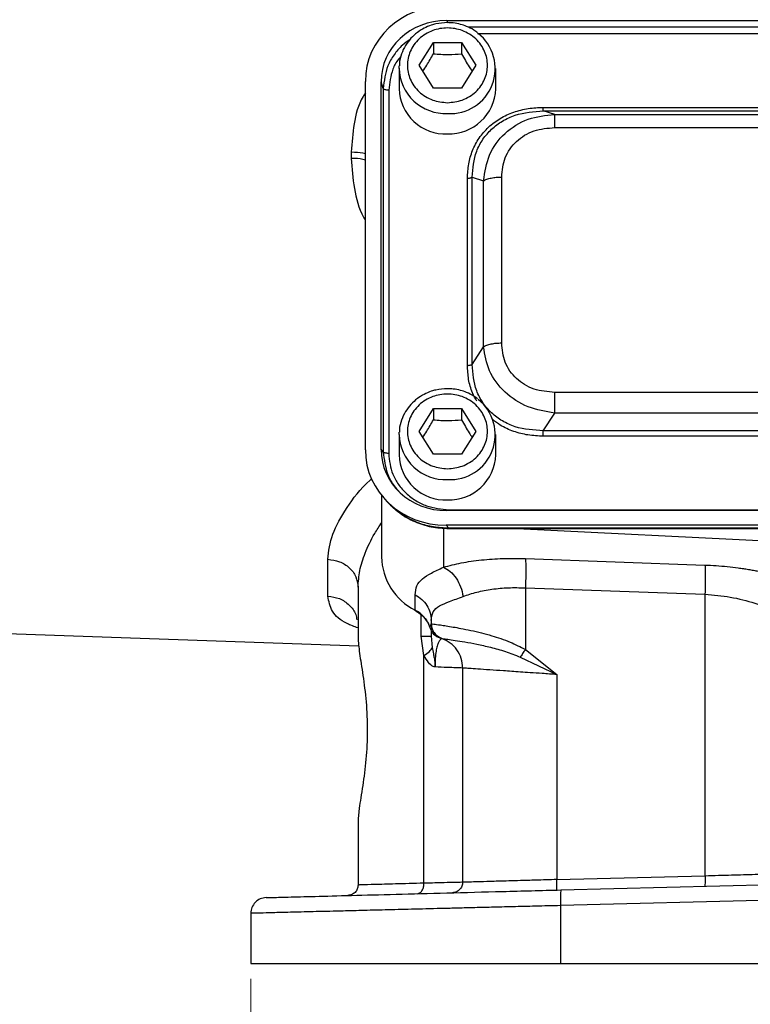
# Model space of a CAD drawing. Header units: inches. Extents: x 0.6 to 16.3, y 0.2 to 11.5.
# Tile 11 of 17: x 10.7 to 12.5, y 4.1 to 6.6. Entities that reach past the tile are written whole.
import ezdxf

# ---------------------------------------------------------------- set-up
doc = ezdxf.new("R2010")
doc.units = ezdxf.units.IN
doc.header["$MEASUREMENT"] = 0
doc.styles.add('SLDTEXTSTYLE0', font='TXT', dxfattribs={"width": 0.75})
doc.dimstyles.new('SLDDIMSTYLE1', dxfattribs={"dimtxt": 0.137795, "dimasz": 0.14, "dimexe": 0, "dimexo": 0.0625, "dimgap": 0.034449, "dimtad": 0, "dimdec": 1, "dimlfac": 1.5, "dimrnd": 1e-09, "dimzin": 12, "dimdsep": 46, "dimtxsty": 'SLDTEXTSTYLE0', "dimblk1": 'CLOSED', "dimblk2": 'CLOSED', "dimsah": 1, "dimcen": 0.09, "dimadec": 0, "dimazin": 3, "dimtfac": 1, "dimtdec": 1, "dimtofl": 0, "dimtmove": 0, "dimatfit": 3, "dimldrblk": 'CLOSED', "dimfxl": 0, "dimfrac": 2, "dimtolj": 1, "dimtzin": 12, "dimarcsym": 0})

# ---------------------------------------------------------------- blocks, each defined once
blk = doc.blocks.new('_Closed')
at = {"color": 0, "linetype": 'ByBlock', "lineweight": -2}
for p, q in [((-1, 0.166667), (0, 0)), ((-1, 0.166667), (-1, -0.166667)), ((0, 0), (-1, -0.166667)), ((0, 0), (-1, 0))]:
    blk.add_line(p, q, dxfattribs=at)
blk = doc.blocks.new('_D_11')
at = {"color": 7, "linetype": 'Continuous', "lineweight": 0}
for p, q in [((11.2409, 4.1319), (11.2409, 3.8793)), ((14.4943, 4.1319), (14.4943, 3.8793)), ((13.5933, 4.1171), (13.5513, 4.1171)), ((13.5513, 4.1171), (13.5513, 3.8984)), ((13.8988, 4.1171), (13.9408, 4.1171)), ((13.9408, 4.1171), (13.9408, 3.8984)), ((11.2409, 3.9187), (13.4305, 3.9187)), ((14.4943, 3.9187), (14.0616, 3.9187)), ((13.5513, 3.8984), (13.5933, 3.8984)), ((13.9408, 3.8984), (13.8988, 3.8984))]:
    blk.add_line(p, q, dxfattribs=at)
at = {"color": 7, "linetype": 'Continuous', "lineweight": 18, "xscale": 0.14, "yscale": 0.14, "rotation": 180.0000000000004}
blk.add_blockref('_Closed', (11.2409, 3.9187, 0.2998), dxfattribs=at)
at = {"color": 7, "linetype": 'Continuous', "lineweight": 18, "xscale": 0.14, "yscale": 0.14}
blk.add_blockref('_Closed', (14.4943, 3.9187, 0.2998), dxfattribs=at)
at = {"color": 7, "linetype": 'Continuous', "lineweight": 18, "char_height": 0.1378, "attachment_point": 1, "style": 'SLDTEXTSTYLE0'}
for s, insert in [('124', (13.5933, 4.076)), ('4.9', (13.6188, 3.8699))]:
    blk.add_mtext(s, dxfattribs=dict(at, insert=insert))

msp = doc.modelspace()

# ---------------------------------------------------------------- linework, layer by layer
at = {"color": 7, "linetype": 'Continuous', "lineweight": 25}
for p, q in [((11.7403, 6.5762), (13.9942, 6.5762)), ((11.6703, 6.462), (11.7063, 6.5202)), ((11.7063, 6.5202), (11.7783, 6.5202)), ((11.7063, 6.5202), (11.7063, 6.4915)), ((11.7783, 6.5202), (11.8143, 6.462)), ((11.7783, 6.5202), (11.7783, 6.4915)), ((11.6189, 6.4543), (11.6191, 6.4603)), ((11.6189, 6.4543), (11.6189, 6.4022)), ((11.7063, 6.4038), (11.6703, 6.462)), ((11.8143, 6.462), (11.7783, 6.4038)), ((11.8656, 6.4022), (11.8656, 6.4543)), ((11.5329, 5.4815), (11.5329, 6.421)), ((11.5729, 5.4826), (11.5729, 6.4199)), ((11.5786, 6.4029), (11.5729, 6.4199)), ((11.7783, 6.4038), (11.7063, 6.4038)), ((11.5786, 6.4029), (11.5786, 5.4763)), ((11.5924, 6.3987), (11.5924, 5.4722)), ((11.9866, 6.3547), (13.7479, 6.3547)), ((12.0157, 6.3368), (11.9866, 6.3459)), ((11.9866, 6.3459), (13.7479, 6.3459)), ((12.0157, 6.3368), (13.7189, 6.3368)), ((12.0157, 6.3032), (13.7189, 6.3032)), ((11.4971, 6.241), (11.4971, 6.2247)), ((11.7932, 5.6968), (11.7932, 6.1741)), ((11.8053, 5.6993), (11.8053, 6.1767)), ((11.8053, 6.1767), (11.8344, 6.1676)), ((11.8344, 5.7444), (11.8344, 6.1676)), ((11.8806, 5.754), (11.8806, 6.1771)), ((11.8053, 5.6993), (11.8344, 5.7444)), ((13.7189, 5.6279), (12.0157, 5.6279)), ((11.6703, 5.5284), (11.7063, 5.5866)), ((11.7063, 5.5866), (11.7783, 5.5866)), ((11.7063, 5.5866), (11.7063, 5.5579)), ((11.7783, 5.5866), (11.8143, 5.5284)), ((11.7783, 5.5866), (11.7783, 5.5579)), ((11.9866, 5.53), (12.0157, 5.5752)), ((13.7189, 5.5752), (12.0157, 5.5752)), ((11.6189, 5.5207), (11.6191, 5.5267)), ((11.7063, 5.4702), (11.6703, 5.5284)), ((11.8143, 5.5284), (11.7783, 5.4702)), ((13.7479, 5.53), (11.9866, 5.53)), ((11.6189, 5.5207), (11.6189, 5.4687)), ((11.8656, 5.4687), (11.8656, 5.5207)), ((13.7479, 5.5162), (11.9866, 5.5162)), ((11.5786, 5.4763), (11.5729, 5.4826)), ((11.7783, 5.4702), (11.7063, 5.4702)), ((11.5743, 5.3651), (11.5743, 5.2085)), ((11.5818, 5.3563), (11.5894, 5.348)), ((13.9942, 5.3263), (11.7403, 5.3263)), ((11.746, 5.3287), (13.9885, 5.3287)), ((11.7391, 5.289), (11.746, 5.2814)), ((13.9954, 5.289), (11.7391, 5.289)), ((13.9885, 5.2814), (11.746, 5.2814)), ((11.746, 5.2804), (13.9885, 5.2804)), ((11.9204, 5.2804), (12.8676, 5.2341)), ((11.4371, 5.1083), (11.4371, 5.2023)), ((11.941, 5.2041), (12.3989, 5.1876)), ((11.5143, 5.131), (11.5143, 5.003)), ((11.941, 5.1295), (12.3989, 5.113)), ((11.941, 5.1295), (11.941, 4.9718)), ((11.6599, 5.0725), (11.6599, 5.1117)), ((12.3989, 5.113), (12.3989, 4.3953)), ((11.7009, 5.0464), (11.7009, 5.038)), ((11.701, 5.038), (11.7009, 5.038)), ((10.5065, 5.0168), (11.5164, 4.9815)), ((11.6823, 4.9566), (11.6752, 5.006)), ((11.7009, 5.0199), (11.7009, 5.006)), ((11.7009, 5.006), (11.7037, 4.977)), ((11.7209, 5.0025), (11.7229, 5.0018)), ((11.7229, 5.0018), (11.7236, 5.0016)), ((11.7258, 5.0009), (11.7276, 5.0003)), ((11.7276, 5.0003), (11.7276, 5.0003)), ((11.6823, 4.3761), (11.6823, 4.9566)), ((11.9278, 4.9527), (12.021, 4.9083)), ((11.941, 4.9718), (12.021, 4.9083)), ((11.7809, 4.9249), (11.7809, 4.3784)), ((12.021, 4.9083), (12.021, 4.3854)), ((11.5143, 4.5328), (11.5143, 4.3714)), ((12.021, 4.3854), (12.3989, 4.3953)), ((12.0317, 4.359), (12.8676, 4.3809)), ((12.8676, 4.341), (12.0307, 4.319)), ((11.2409, 4.2993), (11.2409, 4.1712)), ((12.0307, 4.319), (12.0307, 4.1712)), ((11.2409, 4.1712), (12.0307, 4.1712)), ((12.0307, 4.1712), (12.8676, 4.1712))]:
    msp.add_line(p, q, dxfattribs=at)
at = {"color": 8, "linetype": 'Continuous', "lineweight": 25}
for p, q in [((11.7403, 6.5762), (11.7422, 6.5707)), ((13.9393, 6.5592), (11.7954, 6.5592)), ((13.9117, 6.5422), (11.8193, 6.5422)), ((11.7322, 5.2819), (11.7322, 5.182)), ((11.746, 5.2814), (11.746, 5.2812)), ((11.6752, 5.006), (11.6752, 5.0603)), ((11.6975, 5.0289), (11.7005, 5.0369))]:
    msp.add_line(p, q, dxfattribs=at)
at = {"color": 7, "linetype": 'Continuous', "lineweight": 25, "flags": 128}
msp.add_lwpolyline([(11.6603, 5.0711), (11.66, 5.0715), (11.6599, 5.0725)], dxfattribs=at)
at = {"color": 7, "linetype": 'Continuous', "lineweight": 25}
for centre, radius, start, end in [((11.7496, 6.4534), 0.1145, 266.3212, 51.9365), ((11.7372, 6.4053), 0.1183, 181.4731, 272.4617), ((11.7461, 6.4067), 0.1196, 268.1802, 357.885), ((11.7496, 5.5199), 0.1145, 266.3212, 51.9365), ((11.7372, 5.4717), 0.1183, 181.4731, 272.4617), ((11.7461, 5.4731), 0.1196, 268.1802, 357.885), ((11.7286, 5.2107), 0.1543, 180.8345, 243.552), ((11.6255, 5.0048), 0.0759, 18.4792, 63.0936)]:
    msp.add_arc(centre, radius, start, end, dxfattribs=at)
at = {"color": 8, "linetype": 'Continuous', "lineweight": 25}
for centre in [(11.7372, 6.4574), (11.7372, 5.5238)]:
    msp.add_arc(centre, 0.1183, 181.4731, 272.4617, dxfattribs=at)
at = {"color": 7, "linetype": 'Continuous', "lineweight": 25}
for centre, major_axis, start_param, end_param in [((11.7455, 6.415), (0.2087, -0.0437), 1.792973, 3.333612), ((11.7455, 6.415), (0.1694, -0.0355), 1.792973, 3.333612), ((11.7455, 5.4875), (0.2087, 0.0437), 2.949574, 4.490212), ((11.7455, 5.4875), (0.1694, 0.0355), 2.949574, 4.490212)]:
    msp.add_ellipse(centre, major_axis=major_axis, ratio=0.927683, start_param=start_param, end_param=end_param, dxfattribs=at)
for points, knots in [([(11.7423, 6.5709), (11.7323, 6.5703), (11.7182, 6.5694), (11.6985, 6.5636), (11.6823, 6.5568), (11.6647, 6.5457), (11.6484, 6.531), (11.6344, 6.5126), (11.6245, 6.4908), (11.6193, 6.4728), (11.6196, 6.4624), (11.6197, 6.4603)], [0, 0, 0, 0, 0.160749, 0.225165, 0.332202, 0.443861, 0.564372, 0.69151, 0.824935, 0.964909, 1, 1, 1, 1]), ([(11.7423, 6.3667), (11.7294, 6.368), (11.7097, 6.37), (11.686, 6.3819), (11.6696, 6.3941), (11.6564, 6.4094), (11.6441, 6.4316), (11.6378, 6.462), (11.6441, 6.4924), (11.6564, 6.5146), (11.6696, 6.5298), (11.686, 6.5422), (11.7097, 6.5537), (11.7423, 6.5595), (11.7748, 6.5537), (11.7986, 6.5422), (11.8149, 6.5298), (11.8282, 6.5146), (11.8405, 6.4924), (11.8467, 6.462), (11.8405, 6.4316), (11.8282, 6.4094), (11.8149, 6.3941), (11.7986, 6.3819), (11.7748, 6.37), (11.7551, 6.368), (11.7423, 6.3667)], [0, 0, 0, 0, 0.059864, 0.09209, 0.125, 0.15791, 0.190136, 0.25, 0.309864, 0.34209, 0.375, 0.40791, 0.440136, 0.5, 0.559864, 0.59209, 0.625, 0.65791, 0.690136, 0.75, 0.809864, 0.84209, 0.875, 0.90791, 0.940136, 1, 1, 1, 1]), ([(11.8193, 6.5446), (11.8161, 6.5472), (11.8076, 6.5541), (11.7926, 6.5611), (11.775, 6.5671), (11.7585, 6.5703), (11.7473, 6.5707), (11.7423, 6.5709)], [0, 0, 0, 0, 0.148417, 0.399478, 0.595129, 0.82108, 1, 1, 1, 1]), ([(11.6794, 6.4472), (11.6828, 6.4521), (11.6918, 6.4654), (11.7007, 6.4815), (11.7063, 6.4915)], [0, 0, 0, 0, 0.376375, 1, 1, 1, 1]), ([(11.7063, 6.4915), (11.7191, 6.4905), (11.7432, 6.4885), (11.7671, 6.4906), (11.7783, 6.4915)], [0, 0, 0, 0, 0.534747, 1, 1, 1, 1]), ([(11.7783, 6.4915), (11.7847, 6.4799), (11.7937, 6.4638), (11.8026, 6.4508), (11.8051, 6.4471)], [0, 0, 0, 0, 0.718831, 1, 1, 1, 1]), ([(11.7932, 6.1741), (11.7938, 6.1863), (11.795, 6.2103), (11.8053, 6.2451), (11.8221, 6.2772), (11.8462, 6.3052), (11.8763, 6.3277), (11.9109, 6.3435), (11.9482, 6.3531), (11.9738, 6.3542), (11.9866, 6.3547)], [0, 0, 0, 0, 0.12774, 0.250585, 0.375538, 0.500007, 0.624475, 0.749429, 0.874849, 1, 1, 1, 1]), ([(11.8053, 6.1767), (11.8071, 6.1992), (11.8099, 6.2331), (11.8316, 6.2736), (11.8539, 6.2999), (11.8821, 6.3207), (11.9256, 6.3412), (11.9622, 6.344), (11.9866, 6.3459)], [0, 0, 0, 0, 0.251011, 0.37739, 0.5, 0.622613, 0.748989, 1, 1, 1, 1]), ([(11.8344, 6.1676), (11.8378, 6.1898), (11.8447, 6.2348), (11.8859, 6.2914), (11.9459, 6.3293), (11.9926, 6.3343), (12.0157, 6.3368)], [0, 0, 0, 0, 0.247517, 0.5, 0.752483, 1, 1, 1, 1]), ([(11.8806, 6.1771), (11.8822, 6.1939), (11.8846, 6.2191), (11.9009, 6.2491), (11.9176, 6.2687), (11.9385, 6.2843), (11.9707, 6.2995), (11.9977, 6.3017), (12.0157, 6.3032)], [0, 0, 0, 0, 0.250062, 0.37621, 0.5, 0.623853, 0.749938, 1, 1, 1, 1]), ([(12.0157, 5.6279), (11.9977, 5.6294), (11.9707, 5.6316), (11.9385, 5.6468), (11.9176, 5.6624), (11.9009, 5.682), (11.8846, 5.712), (11.8822, 5.7372), (11.8806, 5.754)], [0, 0, 0, 0, 0.250062, 0.37621, 0.5, 0.623853, 0.749938, 1, 1, 1, 1]), ([(12.0157, 5.5752), (11.9926, 5.5791), (11.9459, 5.5869), (11.8859, 5.6261), (11.8447, 5.6814), (11.8378, 5.7236), (11.8344, 5.7444)], [0, 0, 0, 0, 0.247517, 0.5, 0.752483, 1, 1, 1, 1]), ([(11.9866, 5.53), (11.9622, 5.5316), (11.9256, 5.5338), (11.8821, 5.5539), (11.8539, 5.5747), (11.8316, 5.6011), (11.8099, 5.6419), (11.8071, 5.6764), (11.8053, 5.6993)], [0, 0, 0, 0, 0.251011, 0.3773902, 0.5, 0.6226133, 0.748989, 1, 1, 1, 1]), ([(11.7423, 5.6373), (11.7323, 5.6367), (11.7182, 5.6358), (11.6985, 5.63), (11.6823, 5.6232), (11.6647, 5.6121), (11.6484, 5.5974), (11.6344, 5.579), (11.6245, 5.5572), (11.6193, 5.5392), (11.6196, 5.5288), (11.6197, 5.5267)], [0, 0, 0, 0, 0.160749, 0.225165, 0.332202, 0.443861, 0.564372, 0.69151, 0.824935, 0.964909, 1, 1, 1, 1]), ([(11.8193, 5.6111), (11.8161, 5.6136), (11.8076, 5.6205), (11.7926, 5.6276), (11.775, 5.6335), (11.7585, 5.6368), (11.7473, 5.6371), (11.7423, 5.6373)], [0, 0, 0, 0, 0.148417, 0.399478, 0.595129, 0.82108, 1, 1, 1, 1]), ([(11.7423, 5.4332), (11.7294, 5.4344), (11.7097, 5.4364), (11.686, 5.4483), (11.6696, 5.4606), (11.6564, 5.4758), (11.6441, 5.498), (11.6378, 5.5284), (11.6441, 5.5588), (11.6564, 5.581), (11.6696, 5.5962), (11.686, 5.6086), (11.7097, 5.6201), (11.7423, 5.6259), (11.7748, 5.6201), (11.7986, 5.6086), (11.8149, 5.5962), (11.8282, 5.581), (11.8405, 5.5588), (11.8467, 5.5284), (11.8405, 5.498), (11.8282, 5.4758), (11.8149, 5.4606), (11.7986, 5.4483), (11.7748, 5.4364), (11.7551, 5.4344), (11.7423, 5.4332)], [0, 0, 0, 0, 0.059864, 0.09209, 0.125, 0.15791, 0.190136, 0.25, 0.309864, 0.34209, 0.375, 0.40791, 0.440136, 0.5, 0.559864, 0.59209, 0.625, 0.65791, 0.690136, 0.75, 0.809864, 0.84209, 0.875, 0.90791, 0.940136, 1, 1, 1, 1]), ([(11.6794, 5.5136), (11.6828, 5.5186), (11.6918, 5.5318), (11.7007, 5.5479), (11.7063, 5.5579)], [0, 0, 0, 0, 0.376375, 1, 1, 1, 1]), ([(11.7063, 5.5579), (11.7191, 5.5569), (11.7432, 5.5549), (11.7671, 5.557), (11.7783, 5.5579)], [0, 0, 0, 0, 0.534747, 1, 1, 1, 1]), ([(11.7783, 5.5579), (11.7847, 5.5464), (11.7937, 5.5303), (11.8026, 5.5172), (11.8051, 5.5135)], [0, 0, 0, 0, 0.718831, 1, 1, 1, 1]), ([(11.5924, 5.4722), (11.5944, 5.454), (11.5975, 5.4261), (11.6166, 5.3926), (11.6363, 5.3697), (11.6608, 5.3513), (11.6967, 5.3335), (11.7266, 5.3306), (11.746, 5.3287)], [0, 0, 0, 0, 0.240853, 0.369278, 0.5, 0.630722, 0.759147, 1, 1, 1, 1]), ([(11.5893, 5.3481), (11.5996, 5.3381), (11.6201, 5.3182), (11.6586, 5.2972), (11.7009, 5.283), (11.7309, 5.2814), (11.746, 5.2805)], [0, 0, 0, 0, 0.2462368, 0.4929548, 0.7428316, 1, 1, 1, 1]), ([(11.746, 5.2814), (11.7328, 5.282), (11.7068, 5.2831), (11.675, 5.2919), (11.6506, 5.3021), (11.6267, 5.3153), (11.6066, 5.3291), (11.5958, 5.342), (11.5935, 5.3447)], [0, 0, 0, 0, 0.230416, 0.450962, 0.573691, 0.695479, 0.936076, 1, 1, 1, 1]), ([(11.7322, 5.182), (11.7469, 5.1859), (11.7763, 5.1937), (11.8281, 5.201), (11.8834, 5.205), (11.9219, 5.2044), (11.941, 5.2041)], [0, 0, 0, 0, 0.251288, 0.503113, 0.752364, 1, 1, 1, 1]), ([(11.6599, 5.1117), (11.6607, 5.1197), (11.6623, 5.1353), (11.6767, 5.1526), (11.6989, 5.1666), (11.7213, 5.177), (11.7322, 5.182)], [0, 0, 0, 0, 0.2652025, 0.5230816, 0.7683608, 1, 1, 1, 1]), ([(11.7322, 5.182), (11.7381, 5.1788), (11.7497, 5.1724), (11.7649, 5.1544), (11.7768, 5.1322), (11.7805, 5.1157), (11.7823, 5.1074)], [0, 0, 0, 0, 0.249995, 0.5000018, 0.7499944, 1, 1, 1, 1]), ([(12.3989, 5.1876), (12.4084, 5.1872), (12.4273, 5.1863), (12.4557, 5.1838), (12.4789, 5.1811), (12.4968, 5.1785), (12.5098, 5.1764), (12.5225, 5.1742), (12.5351, 5.1718), (12.5533, 5.1679), (12.5768, 5.1622), (12.6013, 5.1551), (12.6215, 5.1482), (12.6549, 5.1358), (12.6766, 5.1237), (12.6941, 5.114)], [0, 0, 0, 0, 0.080186, 0.160744, 0.241516, 0.279719, 0.317863, 0.356017, 0.394246, 0.432618, 0.525785, 0.61983, 0.682635, 0.745697, 1, 1, 1, 1]), ([(11.7823, 5.1074), (11.7937, 5.1113), (11.8159, 5.1191), (11.8554, 5.1264), (11.8972, 5.1305), (11.9264, 5.1298), (11.941, 5.1295)], [0, 0, 0, 0, 0.257689, 0.505168, 0.753456, 1, 1, 1, 1]), ([(11.7009, 5.0464), (11.7019, 5.0542), (11.7037, 5.0695), (11.7202, 5.0838), (11.7459, 5.0942), (11.7702, 5.103), (11.7823, 5.1074)], [0, 0, 0, 0, 0.254697, 0.50467, 0.752029, 1, 1, 1, 1]), ([(12.3989, 5.113), (12.4206, 5.1111), (12.4652, 5.1073), (12.5278, 5.091), (12.5835, 5.0683), (12.6098, 5.0491), (12.6232, 5.0394)], [0, 0, 0, 0, 0.237644, 0.48658, 0.739641, 1, 1, 1, 1]), ([(11.6604, 5.0711), (11.6634, 5.0694), (11.6729, 5.064), (11.6858, 5.0514), (11.6952, 5.0374), (11.697, 5.0286), (11.6975, 5.0265)], [0, 0, 0, 0, 0.170234, 0.528029, 0.888062, 1, 1, 1, 1]), ([(11.6975, 5.0289), (11.6984, 5.0261), (11.7, 5.0205), (11.7051, 5.0129), (11.7122, 5.0064), (11.7181, 5.0037), (11.7209, 5.0025)], [0, 0, 0, 0, 0.251911, 0.503146, 0.766859, 1, 1, 1, 1]), ([(11.701, 5.038), (11.7024, 5.0378), (11.7053, 5.0373), (11.7207, 5.0352), (11.7385, 5.0325), (11.7562, 5.0297), (11.7771, 5.0259), (11.8012, 5.0211), (11.828, 5.0149), (11.8612, 5.0058), (11.9, 4.9934), (11.9281, 4.9786), (11.941, 4.9718)], [0, 0, 0, 0, 0.1384614, 0.2684568, 0.3505384, 0.4289336, 0.5036872, 0.5926669, 0.6763058, 0.754763, 0.8870666, 1, 1, 1, 1]), ([(11.701, 5.038), (11.7014, 5.0334), (11.7024, 5.0242), (11.7091, 5.013), (11.7177, 5.0047), (11.7243, 5.0018), (11.7276, 5.0003)], [0, 0, 0, 0, 0.27977, 0.559537, 0.779763, 1, 1, 1, 1]), ([(11.5143, 5.003), (11.5152, 4.9906), (11.517, 4.9657), (11.527, 4.9076), (11.5356, 4.8397), (11.539, 4.7651), (11.5351, 4.6908), (11.5261, 4.6222), (11.5165, 4.5669), (11.515, 4.5434), (11.5143, 4.5328)], [0, 0, 0, 0, 0.127195, 0.253542, 0.37927, 0.504564, 0.629864, 0.755633, 0.889481, 1, 1, 1, 1]), ([(11.7276, 5.0003), (11.7271, 5), (11.7261, 4.9995), (11.7205, 4.9937), (11.716, 4.9821), (11.713, 4.9691), (11.7113, 4.9534), (11.7106, 4.9389), (11.7106, 4.9313), (11.7105, 4.9276)], [0, 0, 0, 0, 0.283842, 0.551774, 0.675697, 0.791595, 0.898594, 0.949597, 1, 1, 1, 1]), ([(11.7276, 5.0003), (11.7285, 5.0001), (11.7303, 4.9998), (11.7424, 4.9983), (11.7609, 4.9956), (11.786, 4.9917), (11.8166, 4.9861), (11.8517, 4.9782), (11.8895, 4.9681), (11.9151, 4.9578), (11.9278, 4.9527)], [0, 0, 0, 0, 0.124695, 0.249365, 0.374684, 0.500334, 0.62631, 0.752423, 0.877585, 1, 1, 1, 1]), ([(11.6823, 4.9566), (11.6875, 4.9603), (11.6978, 4.9676), (11.7017, 4.9739), (11.7037, 4.977)], [0, 0, 0, 0, 0.5, 1, 1, 1, 1]), ([(11.7037, 4.977), (11.7046, 4.9718), (11.7062, 4.9634), (11.7087, 4.9498), (11.7101, 4.9397), (11.7105, 4.9325), (11.7105, 4.9303), (11.7105, 4.9293), (11.7105, 4.9285), (11.7105, 4.9278), (11.7105, 4.9275), (11.7105, 4.9275), (11.7105, 4.9275), (11.7105, 4.9275), (11.7105, 4.9275), (11.7105, 4.9275), (11.7105, 4.9275), (11.7105, 4.9275), (11.7105, 4.9275), (11.7105, 4.9275), (11.7105, 4.9276)], [0, 0, 0, 0, 0.325372, 0.532599, 0.828012, 0.926973, 0.949637, 0.957926, 0.9862, 0.998287, 0.999166, 0.999355, 0.999377, 0.999384, 0.99939, 0.999396, 0.999402, 0.999422, 0.999613, 1, 1, 1, 1]), ([(11.7105, 4.9276), (11.709, 4.928), (11.7032, 4.9296), (11.6928, 4.939), (11.6861, 4.9504), (11.6823, 4.9566)], [0, 0, 0, 0, 0.139883, 0.52827, 1, 1, 1, 1]), ([(11.941, 4.9718), (11.9386, 4.9683), (11.9338, 4.9615), (11.9298, 4.9556), (11.9278, 4.9527)], [0, 0, 0, 0, 0.4999985, 1, 1, 1, 1]), ([(11.7809, 4.9249), (11.7801, 4.9249), (11.7785, 4.925), (11.7647, 4.9255), (11.743, 4.9263), (11.7214, 4.9271), (11.7105, 4.9276)], [0, 0, 0, 0, 0.24176, 0.489008, 0.741752, 1, 1, 1, 1]), ([(12.021, 4.9083), (12.0086, 4.9092), (11.9855, 4.9108), (11.9545, 4.9129), (11.9208, 4.9152), (11.8852, 4.9177), (11.8485, 4.9202), (11.8188, 4.9223), (11.7969, 4.9237), (11.7834, 4.9247), (11.7818, 4.9248), (11.7809, 4.9249)], [0, 0, 0, 0, 0.097636, 0.181118, 0.250435, 0.380776, 0.500495, 0.630121, 0.75657, 0.879857, 1, 1, 1, 1]), ([(12.3989, 4.3953), (12.4218, 4.3959), (12.4659, 4.3972), (12.529, 4.399), (12.5836, 4.4006), (12.6104, 4.4014), (12.6232, 4.4018)], [0, 0, 0, 0, 0.260509, 0.502439, 0.76073, 1, 1, 1, 1]), ([(11.6823, 4.3761), (11.6568, 4.3754), (11.607, 4.374), (11.5548, 4.3726), (11.5206, 4.3716), (11.5164, 4.3715), (11.5143, 4.3714)], [0, 0, 0, 0, 0.256485, 0.500028, 0.751903, 1, 1, 1, 1]), ([(11.6653, 4.3494), (11.6679, 4.35), (11.673, 4.3511), (11.6786, 4.3582), (11.6819, 4.367), (11.6822, 4.373), (11.6823, 4.3761)], [0, 0, 0, 0, 0.279634, 0.559249, 0.779637, 1, 1, 1, 1]), ([(11.7809, 4.3784), (11.7797, 4.3784), (11.7772, 4.3783), (11.7571, 4.3779), (11.7265, 4.3771), (11.6973, 4.3764), (11.6823, 4.3761)], [0, 0, 0, 0, 0.24812, 0.49998, 0.743524, 1, 1, 1, 1]), ([(12.021, 4.3854), (12.003, 4.3849), (11.9711, 4.3839), (11.9302, 4.3828), (11.8986, 4.3818), (11.8726, 4.3811), (11.8455, 4.3803), (11.8194, 4.3795), (11.7975, 4.3789), (11.7836, 4.3785), (11.7818, 4.3785), (11.7809, 4.3784)], [0, 0, 0, 0, 0.140976, 0.249982, 0.338293, 0.421686, 0.50016, 0.627681, 0.750092, 0.875825, 1, 1, 1, 1]), ([(11.2799, 4.3393), (11.2827, 4.3394), (11.2882, 4.3396), (11.3323, 4.3407), (11.401, 4.3425), (11.4943, 4.3449), (11.6083, 4.3479), (11.7391, 4.3514), (11.8818, 4.3551), (11.9817, 4.3577), (12.0317, 4.359)], [0, 0, 0, 0, 0.12498, 0.249964, 0.374949, 0.499947, 0.624948, 0.749961, 0.874973, 1, 1, 1, 1]), ([(12.0307, 4.319), (12.0094, 4.3185), (11.9683, 4.3175), (11.9095, 4.316), (11.856, 4.3147), (11.8077, 4.3135), (11.7647, 4.3124), (11.7121, 4.3111), (11.651, 4.3096), (11.5834, 4.3079), (11.523, 4.3064), (11.4603, 4.3048), (11.398, 4.3033), (11.3402, 4.3018), (11.2954, 4.3007), (11.2639, 4.2999), (11.2445, 4.2994), (11.2421, 4.2994), (11.2409, 4.2993)], [0, 0, 0, 0, 0.0506363, 0.0976925, 0.1411684, 0.1810636, 0.2173778, 0.2501108, 0.3168163, 0.3807244, 0.4418347, 0.5001473, 0.5870069, 0.6724455, 0.7564635, 0.8390615, 0.9202401, 1, 1, 1, 1])]:
    msp.add_open_spline(points, degree=3, knots=knots, dxfattribs=at)
at = {"color": 8, "linetype": 'Continuous', "lineweight": 25}
for points, knots in [([(11.6472, 6.5282), (11.6404, 6.5234), (11.6246, 6.5123), (11.6053, 6.4891), (11.5843, 6.453), (11.5808, 6.4226), (11.5786, 6.4029)], [0, 0, 0, 0, 0.162581, 0.378043, 0.596867, 1, 1, 1, 1]), ([(11.6239, 6.4852), (11.6216, 6.4827), (11.6127, 6.4729), (11.5979, 6.4445), (11.5946, 6.4168), (11.5924, 6.3987)], [0, 0, 0, 0, 0.104927, 0.416209, 1, 1, 1, 1]), ([(11.5329, 6.3916), (11.5309, 6.3885), (11.5154, 6.3645), (11.502, 6.3124), (11.4987, 6.2648), (11.4971, 6.241)], [0, 0, 0, 0, 0.069898, 0.53516, 1, 1, 1, 1]), ([(11.4971, 6.241), (11.5076, 6.2407), (11.5208, 6.2403), (11.5309, 6.2374), (11.5329, 6.2369)], [0, 0, 0, 0, 0.803038, 1, 1, 1, 1]), ([(11.4971, 6.2247), (11.4989, 6.199), (11.5026, 6.1477), (11.5167, 6.0943), (11.5314, 6.0695), (11.5329, 6.0669)], [0, 0, 0, 0, 0.47095, 0.943631, 1, 1, 1, 1]), ([(11.5329, 6.2204), (11.5309, 6.221), (11.5208, 6.2239), (11.5076, 6.2244), (11.4971, 6.2247)], [0, 0, 0, 0, 0.1969625, 1, 1, 1, 1]), ([(11.8174, 5.6055), (11.8135, 5.6124), (11.8034, 5.6298), (11.7951, 5.661), (11.7938, 5.6848), (11.7932, 5.6968)], [0, 0, 0, 0, 0.245841, 0.623326, 1, 1, 1, 1]), ([(11.9866, 5.5162), (11.9735, 5.5167), (11.9479, 5.5178), (11.9108, 5.5276), (11.88, 5.5408), (11.8642, 5.5536), (11.858, 5.5585)], [0, 0, 0, 0, 0.280879, 0.550993, 0.825745, 1, 1, 1, 1]), ([(11.5786, 5.4763), (11.581, 5.4565), (11.5846, 5.426), (11.6027, 5.3927), (11.6146, 5.3798), (11.6191, 5.375)], [0, 0, 0, 0, 0.536037, 0.827011, 1, 1, 1, 1]), ([(11.4371, 5.2023), (11.4395, 5.2232), (11.4444, 5.265), (11.4846, 5.3337), (11.5199, 5.3826), (11.5478, 5.4062), (11.5492, 5.4074)], [0, 0, 0, 0, 0.326089, 0.652962, 0.981618, 1, 1, 1, 1]), ([(11.5143, 5.131), (11.5152, 5.145), (11.517, 5.1729), (11.5319, 5.2191), (11.5512, 5.2603), (11.5682, 5.2865), (11.5743, 5.2957)], [0, 0, 0, 0, 0.272459, 0.544174, 0.839216, 1, 1, 1, 1]), ([(11.5143, 5.0272), (11.5045, 5.0307), (11.4734, 5.0418), (11.4449, 5.0683), (11.4397, 5.095), (11.4371, 5.1083)], [0, 0, 0, 0, 0.185789, 0.593627, 1, 1, 1, 1]), ([(11.4371, 5.1083), (11.4473, 5.1069), (11.4677, 5.1041), (11.4929, 5.0865), (11.5084, 5.0667), (11.5105, 5.0526), (11.5112, 5.0481)], [0, 0, 0, 0, 0.288116, 0.576233, 0.864349, 1, 1, 1, 1])]:
    msp.add_open_spline(points, degree=3, knots=knots, dxfattribs=at)
at = {"color": 7, "linetype": 'Continuous', "lineweight": 25}
for points in [[(11.5924, 6.3987), (11.5908, 6.3988), (11.5875, 6.3989), (11.5832, 6.3998), (11.5799, 6.4012), (11.5791, 6.4023), (11.5786, 6.4029)], [(11.9866, 6.3459), (11.9866, 6.3462), (11.9866, 6.3467), (11.9866, 6.3487), (11.9866, 6.3514), (11.9866, 6.3536), (11.9866, 6.3547)], [(12.0157, 6.3032), (12.0157, 6.3075), (12.0157, 6.3159), (12.0157, 6.326), (12.0157, 6.3336), (12.0157, 6.3357), (12.0157, 6.3368)], [(11.7932, 6.1741), (11.7944, 6.1742), (11.7969, 6.1742), (11.8003, 6.1748), (11.8032, 6.1756), (11.8046, 6.1763), (11.8053, 6.1767)], [(11.8344, 6.1676), (11.837, 6.1689), (11.8423, 6.1717), (11.8536, 6.1747), (11.8666, 6.1767), (11.8759, 6.177), (11.8806, 6.1771)], [(11.8344, 5.7444), (11.837, 5.7458), (11.8423, 5.7486), (11.8536, 5.7516), (11.8666, 5.7536), (11.8759, 5.7539), (11.8806, 5.754)], [(11.7932, 5.6968), (11.7944, 5.6968), (11.7969, 5.6969), (11.8003, 5.6974), (11.8032, 5.6982), (11.8046, 5.6989), (11.8053, 5.6993)], [(12.0157, 5.5752), (12.0157, 5.579), (12.0157, 5.5867), (12.0157, 5.6003), (12.0157, 5.6145), (12.0157, 5.6234), (12.0157, 5.6279)], [(11.9866, 5.5162), (11.9866, 5.5174), (11.9866, 5.5197), (11.9866, 5.5234), (11.9866, 5.527), (11.9866, 5.529), (11.9866, 5.53)], [(11.5924, 5.4722), (11.5908, 5.4722), (11.5875, 5.4723), (11.5832, 5.4733), (11.5799, 5.4746), (11.5791, 5.4757), (11.5786, 5.4763)], [(11.4371, 5.2023), (11.4473, 5.2009), (11.4677, 5.1982), (11.4931, 5.1817), (11.5108, 5.1584), (11.5131, 5.1402), (11.5143, 5.131)], [(11.941, 5.2041), (11.9413, 5.2005), (11.9418, 5.1935), (11.942, 5.1753), (11.9418, 5.1535), (11.9413, 5.1375), (11.941, 5.1295)], [(12.3989, 5.1876), (12.3991, 5.184), (12.3996, 5.177), (12.3998, 5.1588), (12.3996, 5.137), (12.3991, 5.121), (12.3989, 5.113)], [(11.6599, 5.1117), (11.6658, 5.108), (11.6776, 5.1007), (11.6906, 5.0847), (11.6993, 5.0663), (11.7004, 5.0531), (11.7009, 5.0464)], [(11.7276, 5.0003), (11.7239, 5.002), (11.7164, 5.0054), (11.7078, 5.0146), (11.702, 5.0257), (11.7013, 5.0339), (11.7009, 5.038)], [(11.6752, 5.006), (11.679, 5.006), (11.6867, 5.006), (11.6947, 5.006), (11.7, 5.006), (11.7006, 5.006), (11.7009, 5.006)], [(11.7809, 4.9249), (11.7802, 4.9331), (11.7787, 4.9495), (11.7672, 4.9717), (11.7501, 4.99), (11.7351, 4.9969), (11.7276, 5.0003)], [(12.3989, 4.3953), (12.399, 4.3918), (12.3991, 4.3848), (12.399, 4.376), (12.3987, 4.3698), (12.3984, 4.369), (12.3982, 4.3686)], [(11.5143, 4.3714), (11.5139, 4.368), (11.5131, 4.3611), (11.5071, 4.3524), (11.4986, 4.3462), (11.4917, 4.3453), (11.4883, 4.3448)], [(11.7809, 4.3784), (11.7806, 4.375), (11.7798, 4.3681), (11.7738, 4.3594), (11.7652, 4.3532), (11.7584, 4.3523), (11.755, 4.3518)], [(12.0203, 4.3587), (12.0205, 4.3591), (12.0208, 4.3599), (12.0211, 4.3661), (12.0212, 4.3749), (12.0211, 4.3819), (12.021, 4.3854)], [(12.0317, 4.359), (12.0314, 4.3584), (12.0309, 4.3572), (12.0305, 4.348), (12.0303, 4.3347), (12.0306, 4.3243), (12.0307, 4.319)], [(11.2799, 4.3393), (11.2748, 4.3386), (11.2645, 4.3372), (11.2516, 4.3279), (11.2427, 4.3148), (11.2415, 4.3045), (11.2409, 4.2993)]]:
    msp.add_open_spline(points, degree=3, dxfattribs=at)

# ---------------------------------------------------------------- dimensions: what is measured, and where the dimension line sits
at = {"color": 7, "linetype": 'Continuous', "lineweight": 18}
dim = msp.add_linear_dim(base=(14.4943, 3.9187), p1=(11.2409, 4.1712), p2=(14.4943, 4.1712), dimstyle='SLDDIMSTYLE1', dxfattribs=at)
dim.commit()
dim.dimension.update_dxf_attribs({"geometry": '_D_11', "text_midpoint": (13.746, 3.9187), "dimtype": 160})

doc.saveas('drawing.dxf')
